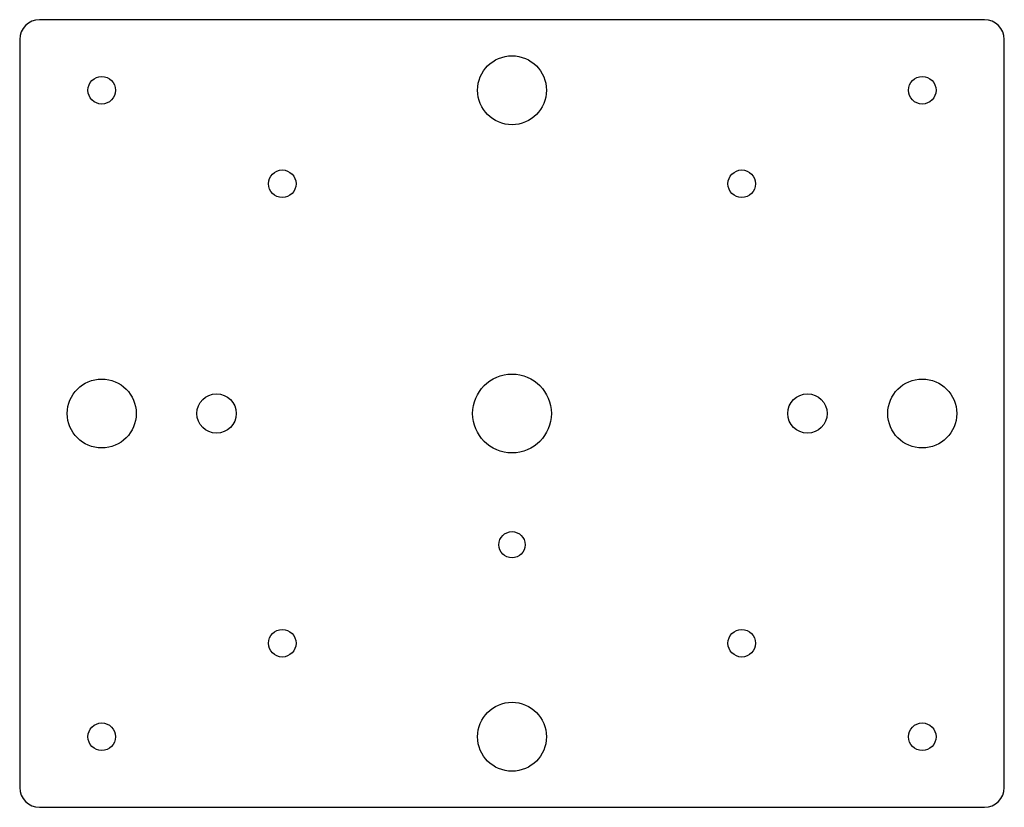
# Model space of a CAD drawing. Header units: millimetres. Extents: x -75 to 75, y -60 to 60.
import ezdxf

# ---------------------------------------------------------------- set-up
doc = ezdxf.new("R2010")
doc.units = ezdxf.units.MM

msp = doc.modelspace()

# ---------------------------------------------------------------- linework, layer by layer
at = {"layer": 'HOLES'}
for centre, radius in [((0, 49.25), 5.25), ((0, 0), 6), ((-62.5, 0), 5.25), ((62.5, 0), 5.25), ((-45, 0), 3), ((45, 0), 3), ((0, -20), 2), ((0, -49.25), 5.25)]:
    msp.add_circle(centre, radius, dxfattribs=at)
at = {"layer": 'OUTLINE'}
for p, q in [((72, 60), (-72, 60)), ((-75, 57), (-75, -57)), ((75, -57), (75, 57)), ((-72, -60), (72, -60))]:
    msp.add_line(p, q, dxfattribs=at)
for centre, start, end in [((-72, 57), 90, 180), ((72, 57), 0, 90), ((-72, -57), 180, 270), ((72, -57), 270, 360)]:
    msp.add_arc(centre, 3, start, end, dxfattribs=at)
at = {"layer": 'TAP_DRILL'}
for centre in [(-62.5, 49.25), (62.5, 49.25), (-35, 35), (35, 35), (-35, -35), (35, -35), (-62.5, -49.25), (62.5, -49.25)]:
    msp.add_circle(centre, 2.1, dxfattribs=at)

doc.saveas('drawing.dxf')
